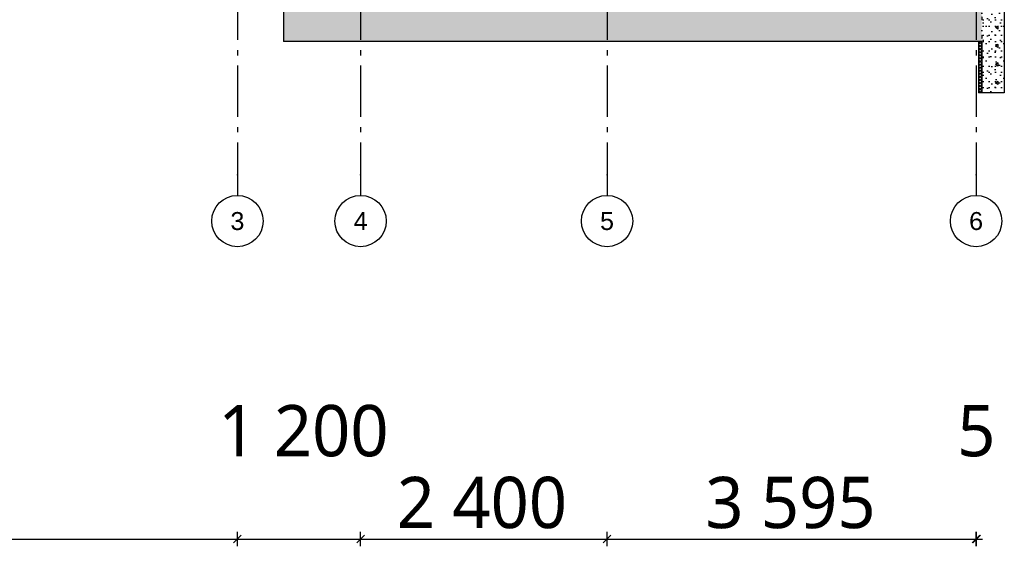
# Model space of a CAD drawing. Header units: millimetres. Extents: x -78869 to -55226, y -2070 to 13065.
# Tile 29 of 74: x -70794 to -61203, y -2070 to 3062. Entities that reach past the tile are written whole.
import ezdxf
from ezdxf.enums import TextEntityAlignment as Align

# ---------------------------------------------------------------- set-up
doc = ezdxf.new("R2010")
doc.units = ezdxf.units.MM
doc.header["$LTSCALE"] = 0.5
doc.header["$MEASUREMENT"] = 0
doc.linetypes.add('Akselinje', pattern=[1500, 1000, -200, 100, -200])
doc.linetypes.add('PLINE', pattern=[0])
for name, color, linetype in [('216- Direkte fundamentering', 7, 'Continuous'), ('216- Direkte fundamentering (Skravur)', 7, 'Continuous'), ('82-- Modullinjer', 7, 'Continuous'), ('842-M___1_50 Målsetting bygning(Nye konstruksjoner)', 7, 'Continuous')]:
    doc.layers.add(name, color=color, linetype=linetype)
doc.styles.add('GENERATED_STYLE_1', font='arial.ttf')
doc.styles.add('GENERATED_STYLE_2', font='YuGothR.ttc')
doc.dimstyles.new('GENERATED_STYLE__1', dxfattribs={"dimtxt": 500, "dimasz": 71.25, "dimexe": 0.18, "dimexo": 0.0625, "dimgap": 0, "dimtad": 1, "dimtih": 1, "dimtoh": 1, "dimdec": 0, "dimzin": 0, "dimdsep": 46, "dimtxsty": 'GENERATED_STYLE_2', "dimblk": 'ARROWHEAD_6', "dimblk1": 'ARROWHEAD_6', "dimblk2": 'ARROWHEAD_6', "dimcen": 0.09, "dimclrd": 256, "dimclre": 256, "dimclrt": 256, "dimadec": 1, "dimazin": 0, "dimtfac": 1, "dimtdec": 4, "dimtmove": 0, "dimatfit": 3, "dimfxl": 1, "dimtolj": 1, "dimtzin": 0, "dimarcsym": 0})

# ---------------------------------------------------------------- blocks, each defined once
blk = doc.blocks.new('*X4')
at = {"layer": '216- Direkte fundamentering (Skravur)', "linetype": 'PLINE'}
for p, q in [((-61423.2, 2820), (-61453.2, 2850)), ((-61423.2, 2850), (-61453.2, 2820)), ((-61423.2, 2790), (-61453.2, 2820)), ((-61423.2, 2820), (-61453.2, 2790)), ((-61423.2, 2760), (-61453.2, 2790)), ((-61423.2, 2790), (-61453.2, 2760)), ((-61423.2, 2730), (-61453.2, 2760)), ((-61423.2, 2760), (-61453.2, 2730)), ((-61423.2, 2700), (-61453.2, 2730)), ((-61423.2, 2730), (-61453.2, 2700)), ((-61423.2, 2670), (-61453.2, 2700)), ((-61423.2, 2700), (-61453.2, 2670)), ((-61423.2, 2640), (-61453.2, 2670)), ((-61423.2, 2670), (-61453.2, 2640)), ((-61423.2, 2610), (-61453.2, 2640)), ((-61423.2, 2640), (-61453.2, 2610)), ((-61423.2, 2580), (-61453.2, 2610)), ((-61423.2, 2610), (-61453.2, 2580)), ((-61423.2, 2550), (-61453.2, 2580)), ((-61423.2, 2580), (-61453.2, 2550)), ((-61423.2, 2520), (-61453.2, 2550)), ((-61423.2, 2550), (-61453.2, 2520)), ((-61423.2, 2490), (-61453.2, 2520)), ((-61423.2, 2520), (-61453.2, 2490)), ((-61423.2, 2460), (-61453.2, 2490)), ((-61423.2, 2490), (-61453.2, 2460)), ((-61423.2, 2430), (-61453.2, 2460)), ((-61423.2, 2460), (-61453.2, 2430)), ((-61423.2, 2400), (-61453.2, 2430)), ((-61423.2, 2430), (-61453.2, 2400)), ((-61423.2, 2370), (-61453.2, 2400)), ((-61423.2, 2400), (-61453.2, 2370)), ((-61433.2, 2350), (-61453.2, 2370)), ((-61423.2, 2370), (-61443.2, 2350))]:
    blk.add_line(p, q, dxfattribs=at)
blk = doc.blocks.new('Standard grid marker[2]', base_point=(-61478.2, 12564.6))
at = {"layer": '82-- Modullinjer', "linetype": 'Akselinje'}
for p, q in [((-61478.2, 12364.6), (-61478.2, 12564.6)), ((-61478.2, 12364.6), (-61478.2, 1550)), ((-61478.2, 1550), (-61478.2, 1350))]:
    blk.add_line(p, q, dxfattribs=at)
at = {"layer": '82-- Modullinjer', "linetype": 'PLINE'}
for centre in [(-61478.2, 12814.6), (-61478.2, 1100)]:
    blk.add_circle(centre, 250, dxfattribs=at)
at = {"layer": '82-- Modullinjer', "linetype": 'Akselinje'}
for p in [(-61478.2, 12364.6), (-61478.2, 12364.6), (-61478.2, 1550), (-61478.2, 1550)]:
    blk.add_point(p, dxfattribs=at)
at = {"layer": '82-- Modullinjer', "style": 'GENERATED_STYLE_1'}
for tag, p in [('AC_MarkerText_1_0', (-61478.2, 12902.1)), ('AC_MarkerText_1_1', (-61478.2, 1187.5))]:
    blk.add_attdef(tag, text='', height=175, rotation=360, dxfattribs=at).set_placement(p, align=Align.TOP_CENTER)
blk = doc.blocks.new('Standard grid marker[4]', base_point=(-68673.2, 12564.6))
at = {"layer": '82-- Modullinjer', "linetype": 'Akselinje'}
for p, q in [((-68673.2, 12364.6), (-68673.2, 12564.6)), ((-68673.2, 12364.6), (-68673.2, 1550)), ((-68673.2, 1550), (-68673.2, 1350))]:
    blk.add_line(p, q, dxfattribs=at)
at = {"layer": '82-- Modullinjer', "linetype": 'PLINE'}
for centre in [(-68673.2, 12814.6), (-68673.2, 1100)]:
    blk.add_circle(centre, 250, dxfattribs=at)
at = {"layer": '82-- Modullinjer', "linetype": 'Akselinje'}
for p in [(-68673.2, 12364.6), (-68673.2, 12364.6), (-68673.2, 1550), (-68673.2, 1550)]:
    blk.add_point(p, dxfattribs=at)
at = {"layer": '82-- Modullinjer', "style": 'GENERATED_STYLE_1'}
for tag, p in [('AC_MarkerText_1_0', (-68673.2, 12902.1)), ('AC_MarkerText_1_1', (-68673.2, 1187.5))]:
    blk.add_attdef(tag, text='', height=175, rotation=360, dxfattribs=at).set_placement(p, align=Align.TOP_CENTER)
blk = doc.blocks.new('Standard grid marker[5]', base_point=(-67473.2, 12564.6))
at = {"layer": '82-- Modullinjer', "linetype": 'Akselinje'}
for p, q in [((-67473.2, 12364.6), (-67473.2, 12564.6)), ((-67473.2, 12364.6), (-67473.2, 1550)), ((-67473.2, 1550), (-67473.2, 1350))]:
    blk.add_line(p, q, dxfattribs=at)
at = {"layer": '82-- Modullinjer', "linetype": 'PLINE'}
for centre in [(-67473.2, 12814.6), (-67473.2, 1100)]:
    blk.add_circle(centre, 250, dxfattribs=at)
at = {"layer": '82-- Modullinjer', "linetype": 'Akselinje'}
for p in [(-67473.2, 12364.6), (-67473.2, 12364.6), (-67473.2, 1550), (-67473.2, 1550)]:
    blk.add_point(p, dxfattribs=at)
at = {"layer": '82-- Modullinjer', "style": 'GENERATED_STYLE_1'}
for tag, p in [('AC_MarkerText_1_0', (-67473.2, 12902.1)), ('AC_MarkerText_1_1', (-67473.2, 1187.5))]:
    blk.add_attdef(tag, text='', height=175, rotation=360, dxfattribs=at).set_placement(p, align=Align.TOP_CENTER)
blk = doc.blocks.new('Standard grid marker[6]', base_point=(-65073.2, 12564.6))
at = {"layer": '82-- Modullinjer', "linetype": 'Akselinje'}
for p, q in [((-65073.2, 12364.6), (-65073.2, 12564.6)), ((-65073.2, 12364.6), (-65073.2, 1550)), ((-65073.2, 1550), (-65073.2, 1350))]:
    blk.add_line(p, q, dxfattribs=at)
at = {"layer": '82-- Modullinjer', "linetype": 'PLINE'}
for centre in [(-65073.2, 12814.6), (-65073.2, 1100)]:
    blk.add_circle(centre, 250, dxfattribs=at)
at = {"layer": '82-- Modullinjer', "linetype": 'Akselinje'}
for p in [(-65073.2, 12364.6), (-65073.2, 12364.6), (-65073.2, 1550), (-65073.2, 1550)]:
    blk.add_point(p, dxfattribs=at)
at = {"layer": '82-- Modullinjer', "style": 'GENERATED_STYLE_1'}
for tag, p in [('AC_MarkerText_1_0', (-65073.2, 12902.1)), ('AC_MarkerText_1_1', (-65073.2, 1187.5))]:
    blk.add_attdef(tag, text='', height=175, rotation=360, dxfattribs=at).set_placement(p, align=Align.TOP_CENTER)
blk = doc.blocks.new('*D44')
at = {"layer": '842-M___1_50 Målsetting bygning(Nye konstruksjoner)', "linetype": 'PLINE'}
for p, q in [((-75110.7, -2037.5), (-75035.7, -1962.5)), ((-75030.7, -1962.5), (-75105.7, -2037.5)), ((-75068.2, -2070.3), (-75068.2, -1929.7)), ((-75068.2, -2000), (-68673.2, -2000)), ((-68635.7, -1962.5), (-68710.7, -2037.5)), ((-68673.2, -2070.3), (-68673.2, -1929.7))]:
    blk.add_line(p, q, dxfattribs=at)
at = {"layer": '842-M___1_50 Målsetting bygning(Nye konstruksjoner)', "char_height": 500, "attachment_point": 7, "style": 'GENERATED_STYLE_2'}
for s, insert in [('\\A1;{\\pql;\\fYu Gothic UI Semilight|b0|i0|c0|p0;\\W1.000000;1\xa0200}', (-68860, -1200)), ('\\A1;{\\pql;\\fYu Gothic UI Semilight|b0|i0|c0|p0;\\W1.000000;6\xa0395}', (-72711.1, -1900))]:
    blk.add_mtext(s, dxfattribs=dict(at, insert=insert))
blk = doc.blocks.new('ARROWHEAD_6')
at = {"linetype": 'Continuous'}
for p, q in [((0, 0), (-1, 0)), ((-0.5, -0.5), (0.5, 0.5))]:
    blk.add_line(p, q, dxfattribs=at)
blk = doc.blocks.new('*D45')
at = {"layer": '842-M___1_50 Målsetting bygning(Nye konstruksjoner)', "linetype": 'PLINE'}
for p, q in [((-68635.7, -1962.5), (-68710.7, -2037.5)), ((-68673.2, -2070.3), (-68673.2, -1929.7)), ((-68673.2, -2000), (-67473.2, -2000)), ((-67435.7, -1962.5), (-67510.7, -2037.5)), ((-67473.2, -2070.3), (-67473.2, -1929.7))]:
    blk.add_line(p, q, dxfattribs=at)
blk = doc.blocks.new('*D46')
at = {"layer": '842-M___1_50 Målsetting bygning(Nye konstruksjoner)', "linetype": 'PLINE'}
for p, q in [((-67435.7, -1962.5), (-67510.7, -2037.5)), ((-67473.2, -2070.3), (-67473.2, -1929.7)), ((-67473.2, -2000), (-65073.2, -2000)), ((-65035.7, -1962.5), (-65110.7, -2037.5)), ((-65073.2, -2070.3), (-65073.2, -1929.7))]:
    blk.add_line(p, q, dxfattribs=at)
at = {"layer": '842-M___1_50 Målsetting bygning(Nye konstruksjoner)', "insert": (-67121.4, -1900), "char_height": 500, "attachment_point": 7, "style": 'GENERATED_STYLE_2'}
blk.add_mtext('\\A1;{\\pql;\\fYu Gothic UI Semilight|b0|i0|c0|p0;\\W1.000000;2\xa0400}', dxfattribs=at)
blk = doc.blocks.new('*D47')
at = {"layer": '842-M___1_50 Målsetting bygning(Nye konstruksjoner)', "linetype": 'PLINE'}
for p, q in [((-65035.7, -1962.5), (-65110.7, -2037.5)), ((-65073.2, -2070.3), (-65073.2, -1929.7)), ((-65073.2, -2000), (-61478.2, -2000)), ((-61515.7, -2037.5), (-61440.7, -1962.5)), ((-61435.7, -1962.5), (-61510.7, -2037.5)), ((-61478.2, -2070.3), (-61478.2, -1929.7))]:
    blk.add_line(p, q, dxfattribs=at)
at = {"layer": '842-M___1_50 Målsetting bygning(Nye konstruksjoner)', "char_height": 500, "attachment_point": 7, "style": 'GENERATED_STYLE_2'}
for s, insert in [('\\A1;{\\pql;\\fYu Gothic UI Semilight|b0|i0|c0|p0;\\W1.000000;5}', (-61661.6, -1200)), ('\\A1;{\\pql;\\fYu Gothic UI Semilight|b0|i0|c0|p0;\\W1.000000;3\xa0595}', (-64116.1, -1900))]:
    blk.add_mtext(s, dxfattribs=dict(at, insert=insert))
blk = doc.blocks.new('*D48')
at = {"layer": '842-M___1_50 Målsetting bygning(Nye konstruksjoner)', "linetype": 'PLINE'}
for p, q in [((-61515.7, -2037.5), (-61440.7, -1962.5)), ((-61435.7, -1962.5), (-61510.7, -2037.5)), ((-61478.2, -2070.3), (-61478.2, -1929.7)), ((-61478.2, -2000), (-61473.2, -2000)), ((-61473.2, -2070.3), (-61473.2, -1929.7)), ((-61473.2, -2000), (-61416.9, -2000))]:
    blk.add_line(p, q, dxfattribs=at)

msp = doc.modelspace()

# ---------------------------------------------------------------- hatches: boundary and pattern name
at = {"layer": '216- Direkte fundamentering (Skravur)', "linetype": 'Continuous'}
h = msp.add_hatch(dxfattribs=at)
h.set_pattern_fill('Betong_strukturell', color=256, style=0, pattern_type=2)
h.set_pattern_definition([(90, (0, 0), (-311.7692, 0), [30, -150]), (90, (-155.9, 90), (-311.7692, 0), [30, -150]), (150, (0, 0), (155.8846, 270), [30, -150]), (150, (1e-14, 180), (155.8846, 270), [30, -150]), (210, (2e-15, 30), (-155.8846, 270), [30, -150]), (210, (1e-14, 210), (-155.8846, 270), [30, -150]), (90, (-30, 2e-15), (-60, 0), [0, -60, 0, -90]), (135, (-30, 30), (42.42641, 42.42641), [0, -45, 0, -75.000003])])
h.paths.add_polyline_path([(-61423.2, 3150), (-61423.2, 2850), (-61423.2, 2350), (-61203.2, 2350), (-61203.2, 3650), (-61323.2, 3650), (-61323.2, 3700), (-61423.2, 3700)])
h = msp.add_hatch(dxfattribs=at)
h.set_pattern_fill('Betong_strukturell', color=256, style=0, pattern_type=2)
h.set_pattern_definition([(0, (0, 0), (0, 311.7692), [30, -150]), (0, (90, 155.9), (0, 311.7692), [30, -150]), (60, (0, 0), (-270, 155.8846), [30, -150]), (60, (180, 0), (-270, 155.8846), [30, -150]), (120, (30, 0), (270, 155.8846), [30, -150]), (120, (210, 0), (270, 155.8846), [30, -150]), (0, (0, 30), (0, 60), [0, -60, 0, -90.000004]), (45, (30, 30), (-42.42641, 42.42641), [0, -45, 0, -75.000003])])
h.paths.add_polyline_path([(-61423.2, 3150), (-68223.2, 3150), (-68223.2, 2850), (-61423.2, 2850)])

# ---------------------------------------------------------------- linework, layer by layer
at = {"layer": '216- Direkte fundamentering', "linetype": 'PLINE'}
for p, q in [((-61203.2, 3650), (-61203.2, 2350)), ((-68223.2, 3150), (-68223.2, 2850)), ((-61453.2, 2850), (-68223.2, 2850)), ((-61423.2, 2850), (-61453.2, 2850)), ((-61453.2, 2850), (-61453.2, 2350)), ((-61423.2, 2850), (-61423.2, 2350)), ((-61423.2, 2350), (-61453.2, 2350)), ((-61203.2, 2350), (-61423.2, 2350))]:
    msp.add_line(p, q, dxfattribs=at)

# ---------------------------------------------------------------- block references
at = {"layer": '216- Direkte fundamentering'}
msp.add_blockref('*X4', (0, 0), dxfattribs=at)
at = {"layer": '82-- Modullinjer', "linetype": 'PLINE'}
ref = msp.add_blockref('Standard grid marker[4]', (-68673.2, 12564.6), dxfattribs=at)
ref.add_attrib('AC_MarkerText_1', '3', dxfattribs={"color": 7, "height": 175, "rotation": 360, "style": 'GENERATED_STYLE_1'}).set_placement((-68673.2, 12902.1), align=Align.TOP_CENTER)
ref.add_attrib('AC_MarkerText_1_1', '3', dxfattribs={"color": 7, "height": 175, "rotation": 360, "style": 'GENERATED_STYLE_1'}).set_placement((-68673.2, 1187.5), align=Align.TOP_CENTER)
ref = msp.add_blockref('Standard grid marker[5]', (-67473.2, 12564.6), dxfattribs=at)
ref.add_attrib('AC_MarkerText_1', '4', dxfattribs={"color": 7, "height": 175, "rotation": 360, "style": 'GENERATED_STYLE_1'}).set_placement((-67473.2, 12902.1), align=Align.TOP_CENTER)
ref.add_attrib('AC_MarkerText_1_1', '4', dxfattribs={"color": 7, "height": 175, "rotation": 360, "style": 'GENERATED_STYLE_1'}).set_placement((-67473.2, 1187.5), align=Align.TOP_CENTER)
ref = msp.add_blockref('Standard grid marker[6]', (-65073.2, 12564.6), dxfattribs=at)
ref.add_attrib('AC_MarkerText_1', '5', dxfattribs={"color": 7, "height": 175, "rotation": 360, "style": 'GENERATED_STYLE_1'}).set_placement((-65073.2, 12902.1), align=Align.TOP_CENTER)
ref.add_attrib('AC_MarkerText_1_1', '5', dxfattribs={"color": 7, "height": 175, "rotation": 360, "style": 'GENERATED_STYLE_1'}).set_placement((-65073.2, 1187.5), align=Align.TOP_CENTER)
ref = msp.add_blockref('Standard grid marker[2]', (-61478.2, 12564.6), dxfattribs=at)
ref.add_attrib('AC_MarkerText_1', '6', dxfattribs={"color": 7, "height": 175, "rotation": 360, "style": 'GENERATED_STYLE_1'}).set_placement((-61478.2, 12902.1), align=Align.TOP_CENTER)
ref.add_attrib('AC_MarkerText_1_1', '6', dxfattribs={"color": 7, "height": 175, "rotation": 360, "style": 'GENERATED_STYLE_1'}).set_placement((-61478.2, 1187.5), align=Align.TOP_CENTER)

# ---------------------------------------------------------------- dimensions: what is measured, and where the dimension line sits
at = {"layer": '842-M___1_50 Målsetting bygning(Nye konstruksjoner)', "linetype": 'Continuous'}
for base, p1, p2, picture, middle in [((-68673.2, -2000), (-75068.2, -2000), (-68673.2, -2000), '*D44', (-71853.4, -1650)), ((-65073.2, -2000), (-67473.2, -2000), (-65073.2, -2000), '*D46', (-66263.7, -1650)), ((-61478.2, -2000), (-65073.2, -2000), (-61478.2, -2000), '*D47', (-63258.4, -1650)), ((-67473.2, -2000), (-68673.2, -2000), (-67473.2, -2000), '*D45', (-68002.3, -950)), ((-61473.2, -2000), (-61478.2, -2000), (-61473.2, -2000), '*D48', (-61471.4, -950))]:
    dim = msp.add_linear_dim(base=base, p1=p1, p2=p2, dimstyle='GENERATED_STYLE__1', dxfattribs=at)
    dim.commit()
    dim.dimension.update_dxf_attribs({"geometry": picture, "text_midpoint": middle, "dimtype": 160})

doc.saveas('drawing.dxf')
